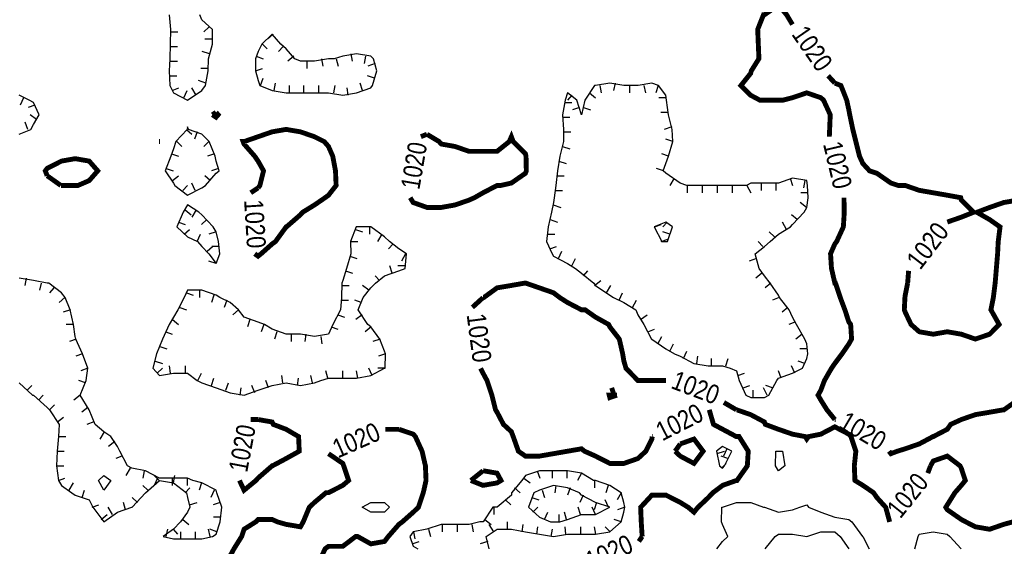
# Model space of a CAD drawing. Extents: x 628896 to 629898, y 4519176 to 4520140.
# Tile 4 of 23: x 629064 to 629266, y 4519324 to 4519432. Entities that reach past the tile are written whole.
import ezdxf
from ezdxf.enums import TextEntityAlignment as Align

# ---------------------------------------------------------------- set-up
doc = ezdxf.new("R2010")
doc.units = 0

msp = doc.modelspace()

# ---------------------------------------------------------------- linework, layer by layer
at = {"layer": 'GSLAYER', "linetype": 'CONTINUOUS', "const_width": 1, "flags": 128}
for points in [[(629230.375, 4519409), (629230.5, 4519412), (629229.125, 4519415), (629228.5625, 4519415.5), (629225.6875, 4519416.5), (629222.75, 4519415.5), (629220.8125, 4519415), (629219.875, 4519415), (629217, 4519415), (629216.0625, 4519415), (629214.1875, 4519416), (629212.1875, 4519418), (629214.1875, 4519420.5), (629214.3125, 4519421), (629215.875, 4519423.5), (629215.75, 4519426.5), (629215.625, 4519429.5), (629216.8125, 4519432.5), (629217, 4519432.5), (629219.875, 4519434.5), (629221.5625, 4519432.5), (629222.75, 4519430.5)], [(629222.75, 4519430.5), (629222.75, 4519430.5)], [(629230.0625, 4519420), (629231.4375, 4519418.5)], [(629231.4375, 4519418.5), (629232.6875, 4519418), (629233.875, 4519415), (629234.3125, 4519413), (629234.5, 4519412), (629235.125, 4519409), (629235.75, 4519406.5), (629236.5, 4519403.5), (629237.1875, 4519402), (629238.5625, 4519400.5), (629240.0625, 4519400), (629242.9375, 4519398), (629244.4375, 4519397.5), (629245.875, 4519397.5), (629248.75, 4519396.5), (629251.625, 4519396), (629254.5, 4519395.5), (629257.25, 4519395), (629257.375, 4519394.5), (629259.875, 4519392), (629257.375, 4519391), (629254.5, 4519390)], [(629103.8125, 4519412), (629104.5625, 4519412.5)], [(629104.5625, 4519412.5), (629105, 4519412), (629104.5625, 4519411.5), (629103.8125, 4519412)], [(629113.1875, 4519397), (629113.5625, 4519397.5), (629114.3125, 4519400.5), (629113.1875, 4519402.5), (629112.5, 4519403.5), (629110.3125, 4519406), (629110.125, 4519406.5), (629110.3125, 4519406.5), (629113.1875, 4519407.5), (629116.0625, 4519408.5), (629118.9375, 4519409), (629121.875, 4519408.5), (629124.75, 4519407.5), (629126.75, 4519406.5), (629127.625, 4519405.5), (629128.5, 4519403.5), (629129.0625, 4519400.5), (629129.1875, 4519397.5), (629127.625, 4519395.5), (629126.9375, 4519395), (629124.75, 4519393.5), (629122.3125, 4519392), (629121.875, 4519391.5), (629119, 4519389), (629118.9375, 4519389), (629116.75, 4519386), (629116.0625, 4519385.5), (629113.8125, 4519383.5), (629113.1875, 4519383), (629112.5, 4519383.5)], [(629147.8125, 4519408), (629150.3125, 4519406.5), (629150.75, 4519406), (629153.5625, 4519405.5), (629156.4375, 4519404.5), (629159.3125, 4519404.5), (629162.1875, 4519404.5), (629164.6875, 4519406.5), (629165.125, 4519407.5), (629165.5, 4519406.5), (629168, 4519404), (629168.125, 4519403.5), (629168.1875, 4519400.5), (629168, 4519400), (629165.125, 4519398), (629162.9375, 4519397.5), (629162.1875, 4519397.5), (629159.3125, 4519396), (629157.5625, 4519395), (629156.4375, 4519394.5), (629153.5625, 4519393.5), (629150.75, 4519393), (629147.8125, 4519393), (629145, 4519394), (629144.375, 4519395)], [(629146.5625, 4519407.5), (629147.8125, 4519408)], [(629230.3125, 4519407.5), (629230.375, 4519409)], [(629092.875, 4519406.5), (629093, 4519406.5)], [(629093, 4519406.5), (629093.0625, 4519406.5), (629093, 4519406.5), (629092.875, 4519406.5)], [(629069.9375, 4519399.5), (629069.5625, 4519400.5), (629069.9375, 4519401), (629072.875, 4519402.5), (629075.6875, 4519403), (629078.5625, 4519402.5), (629080.3125, 4519400.5), (629078.5625, 4519398.5), (629076.25, 4519397.5), (629075.6875, 4519397.5), (629072.875, 4519397.5), (629072.75, 4519397.5)], [(629072.75, 4519397.5), (629069.9375, 4519399.5)], [(629111.6875, 4519396), (629113.1875, 4519397)], [(629144.375, 4519395), (629144.375, 4519395)], [(629231.4375, 4519349.5), (629229.8125, 4519351.5), (629228.5625, 4519353.5), (629228, 4519354.5), (629228.5625, 4519355.5), (629229.3125, 4519357.5), (629230.75, 4519360), (629231.4375, 4519361), (629232.9375, 4519363), (629234.3125, 4519365), (629234.875, 4519366), (629234.6875, 4519369), (629234.3125, 4519369.5), (629233.5, 4519372), (629232.5625, 4519374.5), (629231.5625, 4519377.5), (629231.4375, 4519377.5), (629230.75, 4519380.5), (629230.5625, 4519383.5), (629231.4375, 4519385.5), (629231.8125, 4519386), (629233.1875, 4519389), (629233.375, 4519392), (629233.3125, 4519395)], [(629233.3125, 4519395), (629233.3125, 4519395)], [(629246.375, 4519377.5), (629245.875, 4519375), (629245.8125, 4519374.5), (629245.6875, 4519372), (629245.875, 4519371.5), (629247.0625, 4519369), (629248.75, 4519367.5), (629251.625, 4519367), (629254.5, 4519367.5), (629257.375, 4519367), (629260.25, 4519366), (629263.1875, 4519367), (629265.125, 4519369), (629263.4375, 4519372), (629263.9375, 4519374.5), (629264.3125, 4519377.5), (629264.5625, 4519380.5), (629264.8125, 4519383.5), (629264.9375, 4519386), (629265.3125, 4519389), (629263.1875, 4519390.5), (629260.5625, 4519392), (629263.1875, 4519393), (629266.0625, 4519394), (629268.9375, 4519394.5)], [(629254.5, 4519390), (629254.5, 4519390)], [(629112.5, 4519383.5), (629112.5, 4519383.5)], [(629246.5625, 4519380), (629246.375, 4519377.5)], [(629159.3125, 4519374.5), (629159.4375, 4519374.5), (629162.1875, 4519376.5), (629165.125, 4519377), (629168, 4519377.5), (629170.875, 4519376.5), (629173.75, 4519375.5), (629175.0625, 4519374.5), (629176.625, 4519373.5), (629179.5, 4519372), (629180.25, 4519372), (629182.375, 4519370.5), (629185.0625, 4519369), (629185.3125, 4519368.5), (629187.25, 4519366), (629187.9375, 4519363), (629188.1875, 4519361.5), (629188.625, 4519360), (629191.0625, 4519357.5), (629193.9375, 4519357.5), (629196.8125, 4519357.5)], [(629157.125, 4519372.5), (629159.3125, 4519374.5)], [(629194, 4519346), (629193.9375, 4519345.5), (629192.6875, 4519343), (629191.0625, 4519341.5), (629188.1875, 4519340.5), (629185.3125, 4519340.5), (629182.375, 4519342), (629180.125, 4519343), (629179.5, 4519343.5), (629176.625, 4519343), (629176.625, 4519343), (629173.75, 4519342.5), (629170.875, 4519342), (629168, 4519342), (629166.5625, 4519343), (629165.5, 4519346), (629165.125, 4519347), (629163.5, 4519348.5), (629162.1875, 4519351), (629161.875, 4519351.5), (629161.125, 4519354.5), (629160.125, 4519357.5), (629159.3125, 4519359), (629158.8125, 4519360)], [(629158.8125, 4519360), (629158.8125, 4519360)], [(629196.8125, 4519357.5), (629196.8125, 4519357.5)], [(629186.1875, 4519354.5), (629185.6875, 4519356)], [(629286.3125, 4519350), (629284.5625, 4519351.5), (629283.375, 4519352), (629280.4375, 4519352.5), (629277.625, 4519353), (629274.6875, 4519354.5), (629274.625, 4519354.5), (629271.875, 4519356), (629270.1875, 4519354.5), (629268.9375, 4519353.5), (629266.125, 4519351.5), (629266.0625, 4519351.5), (629263.1875, 4519351), (629260.25, 4519350.5), (629257.375, 4519349.5), (629255.1875, 4519348.5), (629254.5, 4519347.5), (629251.625, 4519346), (629251.5625, 4519346), (629248.75, 4519344.5), (629245.875, 4519343.5), (629244.25, 4519343), (629242.9375, 4519342.5), (629242.5625, 4519343)], [(629185.3125, 4519354.5), (629185.1875, 4519354.5), (629185.3125, 4519354), (629186.75, 4519354.5)], [(629186.75, 4519354.5), (629185.3125, 4519354.5)], [(629208.6875, 4519353), (629211.25, 4519351.5)], [(629191.9375, 4519325.5), (629191.75, 4519328.5), (629191.625, 4519331.5), (629193.9375, 4519334), (629196.8125, 4519334), (629199.75, 4519332.5), (629201.375, 4519331.5), (629202.5625, 4519330.5), (629203.375, 4519331.5), (629205.5, 4519333.5), (629206.4375, 4519334.5), (629208.4375, 4519336), (629211.25, 4519337), (629211.375, 4519337), (629213.5, 4519340), (629213.6875, 4519343), (629211.8125, 4519346), (629211.25, 4519346), (629208.4375, 4519347.5), (629206.5625, 4519348.5), (629205.6875, 4519351.5)], [(629205.6875, 4519351.5), (629205.6875, 4519351.5)], [(629211.25, 4519351.5), (629211.3125, 4519351.5), (629214.1875, 4519350.5), (629217, 4519349), (629217.1875, 4519348.5), (629219.875, 4519347.5), (629222.75, 4519346.5), (629225.375, 4519346), (629225.6875, 4519345.5), (629226.0625, 4519346), (629228.5625, 4519346.5), (629231.4375, 4519348), (629234.3125, 4519346.5), (629234.75, 4519346), (629235.75, 4519343), (629235.4375, 4519340), (629235.5625, 4519337), (629237.1875, 4519336), (629239.375, 4519334.5), (629240.0625, 4519333.5), (629241.875, 4519331.5), (629242.6875, 4519328.5)], [(629113.1875, 4519349.5), (629116.0625, 4519349), (629116.3125, 4519348.5), (629118.9375, 4519347.5), (629121.5, 4519346), (629121.625, 4519343), (629118.9375, 4519341.5), (629116.125, 4519340), (629116.0625, 4519340), (629113.1875, 4519337.5), (629112.75, 4519337), (629110.3125, 4519335), (629109.375, 4519337)], [(629111.6875, 4519349.5), (629113.1875, 4519349.5)], [(629231.625, 4519349.5), (629231.4375, 4519349.5)], [(629142.0625, 4519347.5), (629145, 4519346.5), (629145.4375, 4519346), (629146.8125, 4519343), (629147.5, 4519340), (629147.625, 4519337), (629147.0625, 4519334.5), (629146.0625, 4519331.5), (629145, 4519330.5), (629142.75, 4519328.5), (629142.0625, 4519328), (629139.875, 4519325.5), (629139.125, 4519324.5), (629136.3125, 4519324), (629133.625, 4519325.5), (629133.375, 4519325.5), (629133.1875, 4519325.5), (629130.5625, 4519323.5), (629127.625, 4519323.5), (629126.9375, 4519323), (629125.5625, 4519320)], [(629139.3125, 4519347.5), (629142.0625, 4519347.5)], [(629194.1875, 4519346), (629194, 4519346)], [(629199.75, 4519344.5), (629202.5625, 4519345.5), (629204.4375, 4519343), (629202.5625, 4519340.5), (629199.75, 4519342), (629198.6875, 4519343)], [(629198.6875, 4519343), (629199.75, 4519344.5)], [(629242.5625, 4519343), (629242.5625, 4519343)], [(629107.4375, 4519321.5), (629108.25, 4519323), (629109.8125, 4519325.5), (629110.3125, 4519327), (629112.6875, 4519328.5), (629113.1875, 4519329), (629116.0625, 4519329), (629117.1875, 4519328.5), (629118.9375, 4519328), (629121.875, 4519327.5), (629122.4375, 4519328.5), (629123.6875, 4519331.5), (629124.75, 4519332.5), (629127.125, 4519334.5), (629127.625, 4519334.5), (629130.5625, 4519336), (629131.75, 4519337), (629130.75, 4519340), (629130.5625, 4519340.5), (629127.625, 4519342.5)], [(629127.625, 4519342.5), (629127.625, 4519342.5)], [(629251.0625, 4519340), (629251.625, 4519341), (629254.5, 4519342), (629257.125, 4519340), (629257.375, 4519339.5), (629258.1875, 4519337), (629257.375, 4519336), (629256.0625, 4519334.5), (629254.5, 4519332), (629254.1875, 4519331.5), (629254.5, 4519331), (629257.375, 4519329), (629258.3125, 4519328.5), (629260.25, 4519327.5), (629263.1875, 4519327), (629266.0625, 4519328), (629267.875, 4519328.5), (629268.9375, 4519329), (629271.875, 4519330), (629274.6875, 4519330.5), (629277.625, 4519330), (629280.4375, 4519328.5), (629280.75, 4519328.5), (629283.375, 4519327)], [(629156.8125, 4519337), (629159.3125, 4519339)], [(629159.3125, 4519339), (629162.1875, 4519338.5), (629163, 4519337), (629162.1875, 4519336.5), (629159.3125, 4519336), (629156.8125, 4519337)], [(629250.5, 4519338.5), (629251.0625, 4519340)], [(629109.375, 4519337), (629109.375, 4519337)], [(629242.6875, 4519328.5), (629242.6875, 4519328.5)], [(629191.25, 4519324.5), (629191.9375, 4519325.5)]]:
    msp.add_lwpolyline(points, dxfattribs=at)
at = {"layer": 'GSLAYER', "linetype": 'CONTINUOUS', "flags": 128}
for points in [[(629094.9375, 4519432.5), (629095.25, 4519429.5), (629095.1875, 4519426.5), (629095.125, 4519423.5), (629094.9375, 4519421), (629095.125, 4519418), (629095.875, 4519416.5), (629098.75, 4519415), (629101.6875, 4519417), (629102.4375, 4519418), (629102.9375, 4519421), (629103, 4519423.5), (629103.8125, 4519426.5), (629103.8125, 4519429.5), (629101.6875, 4519431.5), (629101.25, 4519432.5)], [(629095.25, 4519429), (629096.75, 4519429)], [(629103.125, 4519430), (629102.0625, 4519429)], [(629136.625, 4519418), (629137.5625, 4519421), (629136.875, 4519423.5), (629136.3125, 4519424), (629133.375, 4519424.5), (629130.5625, 4519424), (629128.8125, 4519423.5), (629127.625, 4519423.5), (629124.75, 4519423), (629121.875, 4519423), (629120.75, 4519423.5), (629118.9375, 4519425.5), (629117.875, 4519426.5), (629116.0625, 4519428.5), (629113.9375, 4519426.5), (629113.1875, 4519425), (629112.6875, 4519423.5), (629112.6875, 4519421), (629113.1875, 4519419), (629113.5625, 4519418), (629116.0625, 4519417), (629118.9375, 4519416.5), (629121.875, 4519416.5), (629124.75, 4519416.5), (629127.625, 4519416.5), (629130.5625, 4519416), (629133.375, 4519416.5), (629136.3125, 4519417.5), (629136.625, 4519418)], [(629116.3125, 4519428.5), (629115.125, 4519427.5)], [(629103.8125, 4519427.5), (629102.25, 4519427.5)], [(629114.0625, 4519426.5), (629115.0625, 4519425.5)], [(629095.1875, 4519426), (629096.6875, 4519426)], [(629103.25, 4519424.5), (629101.75, 4519425)], [(629118.3125, 4519426), (629117.375, 4519425)], [(629132.1875, 4519424.5), (629132.5, 4519423)], [(629095.125, 4519423), (629096.6875, 4519423)], [(629112.8125, 4519424), (629114.25, 4519423.5)], [(629120.5, 4519424), (629119.3125, 4519423)], [(629123.1875, 4519423), (629123.1875, 4519421.5)], [(629126.1875, 4519423.5), (629126.4375, 4519422)], [(629129.1875, 4519423.5), (629129.625, 4519422)], [(629135.1875, 4519424), (629134.9375, 4519422.5)], [(629137.1875, 4519422.5), (629135.6875, 4519422)], [(629102.9375, 4519421.5), (629101.4375, 4519421.5)], [(629112.6875, 4519421), (629114.125, 4519421.5)], [(629095, 4519420), (629096.5, 4519420)], [(629102.5, 4519418.5), (629101, 4519419)], [(629113.6875, 4519418), (629114.25, 4519419.5)], [(629116.5, 4519417), (629116.75, 4519418.5)], [(629134.625, 4519417), (629134.125, 4519418.5)], [(629137.0625, 4519419.5), (629135.625, 4519420)], [(629217.875, 4519354.5), (629219.5625, 4519357.5), (629219.875, 4519358), (629222.75, 4519359), (629224.8125, 4519360), (629225.6875, 4519362), (629225.875, 4519363), (629225.6875, 4519365), (629225.3125, 4519366), (629223.5625, 4519369), (629222.75, 4519370.5), (629222.0625, 4519372), (629220.125, 4519374.5), (629219.875, 4519375), (629218.1875, 4519377.5), (629217, 4519379), (629215.9375, 4519380.5), (629215.125, 4519383.5), (629217, 4519385), (629218.1875, 4519386), (629219.875, 4519387.5), (629222.375, 4519389), (629222.75, 4519389.5), (629225.125, 4519392), (629225.6875, 4519393), (629226, 4519395), (629225.8125, 4519397.5), (629225.6875, 4519398.5), (629222.75, 4519399), (629219.875, 4519398), (629217, 4519398), (629214.1875, 4519398), (629213.3125, 4519397.5), (629211.25, 4519397.5), (629208.4375, 4519397.5), (629205.5, 4519397.5), (629202.5625, 4519397.5), (629201.0625, 4519397.5), (629199.75, 4519398), (629196.8125, 4519400), (629196.25, 4519400.5), (629196.8125, 4519402), (629197.3125, 4519403.5), (629198.25, 4519406.5), (629198.0625, 4519409), (629197.3125, 4519412), (629196.9375, 4519415), (629196.8125, 4519416), (629195.3125, 4519418), (629193.9375, 4519418.5), (629191.125, 4519418), (629191.0625, 4519418), (629190.9375, 4519418), (629188.1875, 4519418), (629185.3125, 4519418.5), (629182.375, 4519418), (629182.1875, 4519418), (629180.1875, 4519415), (629179.5, 4519412), (629178.5625, 4519415), (629176.625, 4519416.5), (629176.125, 4519415), (629175.625, 4519412), (629175.8125, 4519409), (629175.8125, 4519406.5), (629175.0625, 4519403.5), (629174.5625, 4519400.5), (629174.25, 4519397.5), (629173.875, 4519395), (629173.75, 4519394), (629173.375, 4519392), (629172.6875, 4519389), (629172.3125, 4519386), (629173.5, 4519383.5), (629173.75, 4519383), (629176.625, 4519381.5), (629178.25, 4519380.5), (629179.5, 4519379.5), (629182, 4519377.5), (629182.375, 4519377), (629185.3125, 4519375), (629186.0625, 4519374.5), (629188.1875, 4519373.5), (629190.625, 4519372), (629191.0625, 4519371), (629192.25, 4519369), (629193.875, 4519366), (629193.9375, 4519366), (629196.8125, 4519364), (629198.5625, 4519363), (629199.75, 4519362.5), (629202.5625, 4519361), (629205.5, 4519360.5), (629208.4375, 4519360.5), (629210, 4519360), (629211.25, 4519359.5), (629211.8125, 4519357.5), (629213.1875, 4519354.5), (629214.1875, 4519354), (629217, 4519354), (629217.875, 4519354.5)], [(629186.375, 4519418.5), (629186.0625, 4519417)], [(629064.1875, 4519408), (629066.625, 4519409), (629067.125, 4519410), (629068.3125, 4519412), (629067.125, 4519414.5), (629066.25, 4519415), (629064.1875, 4519416)], [(629095.5625, 4519417), (629096.9375, 4519417.5)], [(629097.9375, 4519415.5), (629098.625, 4519417)], [(629100.5, 4519416), (629099.625, 4519417.5)], [(629119.625, 4519416.5), (629119.625, 4519418)], [(629122.5625, 4519416.5), (629122.5625, 4519418)], [(629125.625, 4519416.5), (629125.625, 4519418)], [(629128.6875, 4519416.5), (629129, 4519418)], [(629131.6875, 4519416), (629131.4375, 4519417.5)], [(629177.5, 4519416), (629176.625, 4519415)], [(629181.125, 4519416.5), (629182.375, 4519415.5)], [(629183.25, 4519418), (629183.5, 4519416.5)], [(629189.3125, 4519418), (629189.3125, 4519416.5)], [(629192.3125, 4519418), (629192.625, 4519416.5)], [(629195.25, 4519418), (629194.75, 4519416.5)], [(629065.125, 4519415.5), (629064.4375, 4519414)], [(629067.4375, 4519414), (629066.0625, 4519413.5)], [(629176, 4519414.5), (629177.5, 4519414.5)], [(629196.875, 4519415.5), (629195.375, 4519415.5)], [(629067.75, 4519411), (629066.4375, 4519412)], [(629179.0625, 4519413.5), (629177.6875, 4519413)], [(629179.9375, 4519413.5), (629181.375, 4519413)], [(629197.1875, 4519412.5), (629195.75, 4519412.5)], [(629066, 4519409), (629065.4375, 4519410.5)], [(629175.625, 4519411.5), (629177.125, 4519411.5)], [(629102.375, 4519397.5), (629104.5625, 4519400), (629105.1875, 4519400.5), (629104.5625, 4519402.5), (629104.375, 4519403.5), (629103.1875, 4519406.5), (629101.6875, 4519408), (629098.9375, 4519409), (629098.75, 4519409.5), (629098.625, 4519409), (629096.3125, 4519406.5), (629095.875, 4519405), (629095.3125, 4519403.5), (629094.125, 4519400.5), (629095.875, 4519398), (629096.125, 4519397.5), (629098.75, 4519395.5), (629101.6875, 4519397), (629102.375, 4519397.5)], [(629098.5, 4519409), (629099.625, 4519408)], [(629100.6875, 4519408.5), (629100.125, 4519407)], [(629175.8125, 4519408.5), (629177.3125, 4519408.5)], [(629198, 4519409.5), (629196.4375, 4519409)], [(629096.5, 4519406.5), (629097.5625, 4519405.5)], [(629103.125, 4519406.5), (629102.0625, 4519405.5)], [(629198.25, 4519406.5), (629196.8125, 4519407)], [(629095.4375, 4519404), (629096.875, 4519403.5)], [(629104.25, 4519404), (629102.8125, 4519403.5)], [(629175.625, 4519405.5), (629177.125, 4519405)], [(629197.3125, 4519403.5), (629195.9375, 4519404)], [(629174.875, 4519402.5), (629176.375, 4519402)], [(629094.3125, 4519401), (629095.8125, 4519400.5)], [(629105.0625, 4519401), (629103.625, 4519400.5)], [(629196.3125, 4519400.5), (629194.875, 4519401)], [(629095.625, 4519398.5), (629096.875, 4519399.5)], [(629100.3125, 4519396.5), (629099.625, 4519398)], [(629103.375, 4519398.5), (629102.25, 4519399.5)], [(629174.4375, 4519399.5), (629175.9375, 4519399.5)], [(629198.5, 4519399), (629197.625, 4519397.5)], [(629216.3125, 4519398), (629216.3125, 4519396.5)], [(629219.375, 4519398), (629219.375, 4519396.5)], [(629222.25, 4519399), (629222.75, 4519397.5)], [(629225.3125, 4519398.5), (629225, 4519397)], [(629097.75, 4519396.5), (629098.6875, 4519397.5)], [(629174.1875, 4519396.5), (629175.625, 4519396.5)], [(629201.1875, 4519397.5), (629201.1875, 4519396)], [(629204.25, 4519397.5), (629204.25, 4519396)], [(629207.3125, 4519397.5), (629207.3125, 4519396)], [(629210.375, 4519397.5), (629210.375, 4519396)], [(629213.375, 4519397.5), (629214.1875, 4519396)], [(629226, 4519396), (629224.4375, 4519396)], [(629225.625, 4519393), (629224.3125, 4519394)], [(629105.375, 4519383.5), (629105.0625, 4519386), (629104.5625, 4519388), (629104, 4519389), (629101.6875, 4519391.5), (629101.0625, 4519392), (629098.75, 4519393.5), (629097.8125, 4519392), (629096.5, 4519389), (629098.75, 4519387), (629100.75, 4519386), (629101.6875, 4519385), (629103.125, 4519383.5), (629104.5625, 4519381.5), (629105.375, 4519383.5)], [(629098.25, 4519392.5), (629099.5, 4519391.5)], [(629100.5, 4519392.5), (629099.625, 4519391)], [(629173.6875, 4519393.5), (629175.25, 4519393)], [(629096.875, 4519390), (629098.25, 4519389.5)], [(629102.6875, 4519390.5), (629101.5625, 4519389.5)], [(629173.0625, 4519390.5), (629174.5625, 4519390)], [(629197.125, 4519386), (629198.1875, 4519389), (629196.8125, 4519390), (629194.375, 4519389), (629195.9375, 4519386), (629196.8125, 4519386), (629197.125, 4519386)], [(629197.0625, 4519390), (629196.1875, 4519389)], [(629221.5, 4519388.5), (629220.6875, 4519390)], [(629223.75, 4519390.5), (629222.5625, 4519391.5)], [(629126.0625, 4519357.5), (629127.625, 4519358), (629130.5625, 4519358), (629133.375, 4519358), (629136.3125, 4519358.5), (629139.125, 4519360), (629139.25, 4519360), (629139.3125, 4519363), (629139.125, 4519363.5), (629138.125, 4519366), (629136.3125, 4519368.5), (629135.6875, 4519369), (629133.6875, 4519372), (629134.75, 4519374.5), (629136.3125, 4519376.5), (629137.25, 4519377.5), (629139.125, 4519379), (629142.0625, 4519380), (629143.3125, 4519380.5), (629143.625, 4519383.5), (629142.0625, 4519384.5), (629140.125, 4519386), (629139.125, 4519387), (629136.3125, 4519389), (629133.875, 4519389), (629133.375, 4519389), (629133.3125, 4519389), (629132.125, 4519386), (629132.1875, 4519383.5), (629131.3125, 4519380.5), (629130.5625, 4519378), (629130.375, 4519377.5), (629130.3125, 4519374.5), (629130.0625, 4519372), (629128.5, 4519369), (629127.625, 4519367), (629124.75, 4519366.5), (629121.875, 4519367), (629118.9375, 4519367), (629116.0625, 4519368), (629114.5, 4519369), (629113.1875, 4519369.5), (629110.3125, 4519370.5), (629109.1875, 4519372), (629107.4375, 4519373.5), (629105.375, 4519374.5), (629104.5625, 4519375), (629101.6875, 4519376), (629098.75, 4519376), (629098.0625, 4519374.5), (629096.75, 4519372), (629095.875, 4519370.5), (629094.9375, 4519369), (629093.5625, 4519366), (629093, 4519364.5), (629092.375, 4519363), (629091.625, 4519360), (629093, 4519358.5), (629095.875, 4519359), (629098.75, 4519359), (629100.6875, 4519357.5), (629101.6875, 4519357), (629104.5625, 4519356), (629107.4375, 4519355), (629110.3125, 4519354.5), (629113.1875, 4519355.5), (629116.0625, 4519356.5), (629118.9375, 4519357), (629121.875, 4519356.5), (629124.75, 4519357), (629126.0625, 4519357.5)], [(629098.0625, 4519387.5), (629099.125, 4519388.5)], [(629104.5625, 4519388), (629103.125, 4519387.5)], [(629133.1875, 4519388.5), (629134.625, 4519388)], [(629136, 4519389), (629136, 4519387.5)], [(629194.4375, 4519389), (629195.8125, 4519389.5)], [(629197.625, 4519387.5), (629196.1875, 4519388)], [(629219.0625, 4519387), (629218, 4519388)], [(629100.6875, 4519386), (629101.375, 4519387.5)], [(629132.125, 4519386), (629133.625, 4519386)], [(629138.5625, 4519387.5), (629137.6875, 4519386)], [(629172.5, 4519387.5), (629174, 4519387.5)], [(629195.8125, 4519386), (629197.1875, 4519386.5)], [(629216.6875, 4519385), (629215.75, 4519386)], [(629102.75, 4519384), (629103.875, 4519385)], [(629105.1875, 4519385), (629103.6875, 4519385)], [(629140.875, 4519385.5), (629139.9375, 4519384.5)], [(629173, 4519384.5), (629174.375, 4519385)], [(629174.75, 4519382.5), (629175.4375, 4519384)], [(629104.5625, 4519381.5), (629103.125, 4519382)], [(629132, 4519383), (629133.4375, 4519382.5)], [(629143.4375, 4519383.5), (629142.5625, 4519382)], [(629177.5, 4519381), (629178.25, 4519382.5)], [(629215.375, 4519382.5), (629213.875, 4519382)], [(629131.125, 4519380), (629132.5625, 4519379.5)], [(629140.6875, 4519379.5), (629140.1875, 4519381)], [(629143.3125, 4519381), (629141.875, 4519381)], [(629179.9375, 4519379), (629180.8125, 4519380)], [(629103.8125, 4519325.5), (629104.5625, 4519326), (629105.4375, 4519328.5), (629105.75, 4519331.5), (629104.75, 4519334.5), (629104.5625, 4519335), (629101.6875, 4519336.5), (629099.8125, 4519337), (629098.75, 4519337.5), (629095.875, 4519337.5), (629093, 4519337.5), (629090.125, 4519339), (629087.3125, 4519339.5), (629086.4375, 4519340), (629084.875, 4519343), (629084.375, 4519344), (629083, 4519346), (629081.5625, 4519347), (629079.8125, 4519348.5), (629078.5625, 4519351.5), (629076.6875, 4519354.5), (629077.9375, 4519357.5), (629078.3125, 4519360), (629077.1875, 4519363), (629075.8125, 4519366), (629075.6875, 4519366.5), (629075.3125, 4519369), (629074.6875, 4519372), (629073.625, 4519374.5), (629072.875, 4519375.5), (629070.3125, 4519377.5), (629069.9375, 4519377.5), (629067.125, 4519378), (629064.1875, 4519378.5)], [(629065.625, 4519378.5), (629065.375, 4519377)], [(629138.0625, 4519378), (629137.1875, 4519379)], [(629182.1875, 4519377), (629183.4375, 4519378)], [(629216.5, 4519379.5), (629215.25, 4519378.5)], [(629068.6875, 4519377.5), (629068.375, 4519376)], [(629071.3125, 4519376.5), (629070.4375, 4519375.5)], [(629101.1875, 4519376), (629101.1875, 4519374.5)], [(629130.375, 4519377), (629131.875, 4519377)], [(629135.875, 4519376), (629134.625, 4519377)], [(629184.625, 4519375.5), (629185.5, 4519377)], [(629218.3125, 4519377.5), (629217.125, 4519376.5)], [(629073.5625, 4519374.5), (629072.375, 4519373.5)], [(629098.5, 4519375.5), (629099.875, 4519375)], [(629104.125, 4519375), (629103.625, 4519373.5)], [(629106.8125, 4519374), (629106.25, 4519372.5)], [(629130.25, 4519374), (629131.75, 4519374)], [(629134.3125, 4519373.5), (629133, 4519374)], [(629187.25, 4519374), (629187.9375, 4519375.5)], [(629189.9375, 4519372.5), (629190.75, 4519374)], [(629220, 4519374.5), (629218.6875, 4519374)], [(629074.75, 4519372), (629073.25, 4519371.5)], [(629097.125, 4519372.5), (629098.5, 4519372)], [(629109.1875, 4519372), (629108, 4519371)], [(629221.8125, 4519372.5), (629220.625, 4519371.5)], [(629095.625, 4519370), (629096.875, 4519369)], [(629111.5, 4519370), (629111, 4519368.5)], [(629129.5625, 4519371), (629130.9375, 4519370.5)], [(629134.5625, 4519371), (629133.25, 4519370)], [(629191.625, 4519370), (629192.9375, 4519371)], [(629075.3125, 4519369), (629073.8125, 4519369)], [(629114.375, 4519369), (629113.8125, 4519367.5)], [(629128.1875, 4519368.5), (629129.5625, 4519368)], [(629136.375, 4519368.5), (629135.125, 4519367.5)], [(629193.125, 4519367.5), (629194.4375, 4519368)], [(629223.25, 4519369.5), (629222, 4519369)], [(629075.875, 4519366), (629074.5, 4519365.5)], [(629094.25, 4519367.5), (629095.5625, 4519367)], [(629117.0625, 4519367.5), (629116.5625, 4519366)], [(629120, 4519367), (629120, 4519365.5)], [(629123, 4519367), (629122.75, 4519365.5)], [(629126.0625, 4519366.5), (629126.25, 4519365)], [(629138.1875, 4519366), (629136.75, 4519365.5)], [(629195.125, 4519365), (629196, 4519366.5)], [(629224.75, 4519367), (629223.4375, 4519366)], [(629093.0625, 4519364.5), (629094.5, 4519364)], [(629197.625, 4519363.5), (629198.375, 4519365)], [(629225.8125, 4519364), (629224.25, 4519364)], [(629077.1875, 4519363), (629075.8125, 4519362.5)], [(629092.0625, 4519361.5), (629093.5625, 4519361)], [(629139.3125, 4519363), (629137.875, 4519362.5)], [(629200.4375, 4519362), (629201.0625, 4519363.5)], [(629203.125, 4519361), (629203.375, 4519362.5)], [(629206.1875, 4519360.5), (629206.1875, 4519362)], [(629209.125, 4519360.5), (629209.5625, 4519362)], [(629225.3125, 4519361), (629223.9375, 4519361.5)], [(629078.25, 4519360), (629076.875, 4519359.5)], [(629092.5, 4519359), (629093.625, 4519360)], [(629095.25, 4519359), (629095, 4519360.5)], [(629098.3125, 4519359), (629098.3125, 4519360.5)], [(629127.5, 4519358), (629127.0625, 4519359.5)], [(629130.5625, 4519358), (629130.5625, 4519359.5)], [(629133.625, 4519358), (629133.375, 4519359.5)], [(629136.5625, 4519358.5), (629135.875, 4519360)], [(629139.25, 4519360), (629137.75, 4519360)], [(629220.4375, 4519358), (629219.875, 4519359.5)], [(629223.25, 4519359), (629222.5625, 4519360.5)], [(629077.8125, 4519357), (629076.4375, 4519357.5)], [(629100.8125, 4519357.5), (629101.5625, 4519359)], [(629103.625, 4519356.5), (629104.125, 4519358)], [(629115.3125, 4519356), (629114.8125, 4519357.5)], [(629118.25, 4519357), (629118.0625, 4519358.5)], [(629121.25, 4519356.5), (629121.5, 4519358)], [(629124.3125, 4519357), (629124, 4519358.5)], [(629211.5625, 4519358.5), (629212.9375, 4519359)], [(629064.1875, 4519357), (629066.9375, 4519354.5), (629067.125, 4519354.5), (629069.9375, 4519352), (629070.4375, 4519351.5), (629072.375, 4519348.5), (629072.25, 4519346), (629072, 4519343), (629071.875, 4519340), (629072.25, 4519337), (629072.875, 4519336), (629075, 4519334.5), (629075.6875, 4519334), (629078.5625, 4519333), (629079.3125, 4519331.5), (629081.5625, 4519328.5), (629084.375, 4519330.5), (629087.3125, 4519331.5), (629087.375, 4519331.5), (629090.125, 4519334.5), (629093, 4519337), (629095.875, 4519336.5), (629098.5, 4519334.5), (629098.75, 4519333.5), (629099.1875, 4519331.5), (629098.75, 4519330.5), (629097.25, 4519328.5), (629095.875, 4519327), (629093.75, 4519325.5), (629095.875, 4519325), (629098.75, 4519325), (629101.6875, 4519325), (629103.8125, 4519325.5)], [(629065.8125, 4519355.5), (629066.8125, 4519356.5)], [(629106.5625, 4519355.5), (629107.125, 4519357)], [(629109.5, 4519354.5), (629109.75, 4519356)], [(629112.5, 4519355), (629111.9375, 4519356.5)], [(629212.625, 4519356), (629214, 4519356.5)], [(629214.6875, 4519354), (629214.6875, 4519355.5)], [(629217.5625, 4519354.5), (629216.8125, 4519356)], [(629218.6875, 4519356), (629217.3125, 4519356.5)], [(629068.1875, 4519353.5), (629069.125, 4519354.5)], [(629076.6875, 4519354.5), (629075.4375, 4519353.5)], [(629070.4375, 4519351.5), (629071.4375, 4519352.5)], [(629078.3125, 4519352), (629077.0625, 4519351)], [(629072.0625, 4519349), (629073.3125, 4519350)], [(629079.5, 4519349), (629078.0625, 4519348.5)], [(629072.25, 4519346), (629073.75, 4519346)], [(629081.625, 4519347), (629080.75, 4519345.5)], [(629083.8125, 4519345), (629082.5, 4519344)], [(629208.8125, 4519340), (629210.3125, 4519343), (629208.4375, 4519344), (629207.1875, 4519343), (629207.8125, 4519340), (629208.4375, 4519339.5), (629208.8125, 4519340)], [(629209.3125, 4519343.5), (629208.625, 4519342)], [(629072, 4519343), (629073.4375, 4519343)], [(629085.25, 4519342), (629084, 4519341.5)], [(629207.3125, 4519342.5), (629208.8125, 4519343)], [(629209.5, 4519341.5), (629208.125, 4519342)], [(629219.25, 4519340), (629219.3125, 4519343), (629219.875, 4519343), (629220.6875, 4519343), (629221.1875, 4519340), (629219.875, 4519339), (629219.25, 4519340)], [(629071.875, 4519340), (629073.375, 4519340)], [(629086.9375, 4519339.5), (629086.0625, 4519338)], [(629208.1875, 4519339.5), (629209.1875, 4519340.5)], [(629072.25, 4519337), (629073.5625, 4519337.5)], [(629080.4375, 4519337), (629081.5625, 4519338), (629083, 4519337), (629081.5625, 4519335), (629080.4375, 4519337)], [(629089.8125, 4519339), (629089.5625, 4519337.5)], [(629092.875, 4519337), (629091.875, 4519338)], [(629092.5625, 4519337.5), (629091.875, 4519336)], [(629095.5625, 4519337.5), (629095.5625, 4519336)], [(629095.875, 4519336.5), (629096.125, 4519338)], [(629098.625, 4519337.5), (629098.625, 4519336)], [(629160.5625, 4519323), (629159.9375, 4519325.5), (629162.1875, 4519327), (629165.125, 4519327), (629168, 4519326.5), (629170.875, 4519326), (629173.75, 4519325.5), (629176.625, 4519326), (629179.5, 4519326), (629182.375, 4519326), (629185.3125, 4519326.5), (629187.625, 4519328.5), (629188.1875, 4519330.5), (629188.375, 4519331.5), (629188.1875, 4519332.5), (629187.625, 4519334.5), (629185.3125, 4519336), (629182.375, 4519337), (629181.9375, 4519337), (629179.5, 4519338.5), (629176.625, 4519339), (629173.75, 4519339), (629170.875, 4519339), (629168, 4519338), (629167.25, 4519337), (629165.125, 4519334.5), (629165.125, 4519334), (629162.1875, 4519331.5), (629161.3125, 4519331.5), (629159.3125, 4519328.5), (629158.625, 4519328.5), (629156.4375, 4519328), (629153.5625, 4519328), (629150.75, 4519328), (629147.8125, 4519327), (629145, 4519326.5), (629144.3125, 4519325.5), (629145, 4519323.5), (629145.9375, 4519323)], [(629167.6875, 4519337.5), (629169, 4519336.5)], [(629170.4375, 4519339), (629170.9375, 4519337.5)], [(629173.5, 4519339), (629173.5, 4519337.5)], [(629176.5, 4519339), (629176.5, 4519337.5)], [(629179.5, 4519338.5), (629178.6875, 4519337)], [(629074.4375, 4519335), (629075.3125, 4519336.5)], [(629090.5625, 4519335), (629089.5625, 4519336)], [(629098.25, 4519334.5), (629099.1875, 4519335.5)], [(629101.5625, 4519336.5), (629101.125, 4519335)], [(629165.75, 4519335.5), (629166.9375, 4519334.5)], [(629175.0625, 4519328.5), (629176.625, 4519329), (629179.5, 4519330), (629182.375, 4519330), (629185.3125, 4519331.5), (629182.375, 4519332.5), (629179.5, 4519334), (629179.0625, 4519334.5), (629176.625, 4519335.5), (629173.75, 4519336), (629170.875, 4519335), (629169.75, 4519334.5), (629168.625, 4519331.5), (629170.875, 4519329.5), (629173.125, 4519328.5), (629173.75, 4519328.5), (629175.0625, 4519328.5)], [(629174.25, 4519336), (629174, 4519334.5)], [(629177.1875, 4519335.5), (629176.625, 4519334)], [(629182.1875, 4519337), (629182.1875, 4519335.5)], [(629185, 4519336), (629184.5, 4519334.5)], [(629077.125, 4519333.5), (629077.625, 4519335)], [(629088.5, 4519332.5), (629087.375, 4519333.5)], [(629104.1875, 4519335), (629103.5, 4519333.5)], [(629169.3125, 4519333.5), (629170.75, 4519333)], [(629171.4375, 4519335), (629171.9375, 4519333.5)], [(629179.8125, 4519334), (629179.125, 4519332.5)], [(629187.625, 4519334.5), (629186.8125, 4519333)], [(629079.1875, 4519331.5), (629080.5625, 4519332)], [(629083.3125, 4519330), (629082.4375, 4519331.5)], [(629086, 4519331), (629085.5625, 4519332.5)], [(629099.125, 4519332), (629100.6875, 4519332.5)], [(629105.4375, 4519332.5), (629104, 4519332)], [(629134.5625, 4519331.5), (629136.3125, 4519332.5), (629139.125, 4519332.5), (629140.125, 4519331.5), (629139.125, 4519330.5), (629136.3125, 4519330.5), (629134.5625, 4519331.5)], [(629161.5, 4519331.5), (629161.5, 4519330)], [(629163.9375, 4519333), (629165, 4519332)], [(629169.5, 4519330.5), (629170.5625, 4519331.5)], [(629179.3125, 4519330), (629178.8125, 4519331.5)], [(629182.375, 4519330), (629181.6875, 4519331.5)], [(629182.5625, 4519332.5), (629182.0625, 4519331)], [(629185.0625, 4519331.5), (629184.375, 4519333)], [(629188.375, 4519331.5), (629186.875, 4519331)], [(629207.25, 4519323), (629208.4375, 4519324.5), (629209.5, 4519325.5), (629208.4375, 4519328), (629208.1875, 4519328.5), (629208.25, 4519331.5), (629208.4375, 4519331.5), (629211.25, 4519332.5), (629214.1875, 4519332.5), (629216.8125, 4519331.5), (629217, 4519331.5), (629219.875, 4519330.5), (629222.75, 4519331), (629224.25, 4519331.5), (629225.6875, 4519332), (629226.0625, 4519331.5), (629228.5625, 4519330.5), (629231.4375, 4519329.5), (629234.3125, 4519329), (629234.9375, 4519328.5), (629237.125, 4519325.5), (629237.1875, 4519325.5), (629238.5, 4519323)], [(629081, 4519329), (629082.25, 4519330)], [(629105.5625, 4519329.5), (629104.0625, 4519329.5)], [(629171.9375, 4519329), (629172.625, 4519330.5)], [(629174.9375, 4519328.5), (629174.9375, 4519330)], [(629176.4375, 4519329), (629176, 4519330.5)], [(629097.75, 4519329), (629099, 4519328)], [(629150.9375, 4519328), (629150.9375, 4519326.5)], [(629154, 4519328), (629154, 4519326.5)], [(629157, 4519328), (629157.3125, 4519326.5)], [(629159.6875, 4519329), (629161, 4519328)], [(629161.5, 4519326.5), (629160.5625, 4519328)], [(629164.3125, 4519327), (629164.3125, 4519328.5)], [(629167.3125, 4519326.5), (629167.5625, 4519328)], [(629170.375, 4519326), (629170.5625, 4519327.5)], [(629176.3125, 4519326), (629176.125, 4519327.5)], [(629179.375, 4519326), (629179.375, 4519327.5)], [(629182.4375, 4519326), (629182.1875, 4519327.5)], [(629185.375, 4519326.5), (629184.375, 4519327.5)], [(629187.625, 4519328.5), (629186.1875, 4519329)], [(629094.3125, 4519325.5), (629094.6875, 4519327)], [(629095.8125, 4519327), (629096.6875, 4519326)], [(629097.375, 4519325), (629097.375, 4519326.5)], [(629100.375, 4519325), (629100.375, 4519326.5)], [(629103.375, 4519325.5), (629103, 4519327)], [(629104.75, 4519326.5), (629103.3125, 4519327)], [(629145.0625, 4519326.5), (629145.3125, 4519325)], [(629148.125, 4519327), (629148.5625, 4519325.5)], [(629173.3125, 4519325.5), (629173.5625, 4519327)], [(629217.125, 4519323), (629219.1875, 4519325.5), (629219.875, 4519326), (629222.75, 4519326), (629225.6875, 4519325.5), (629228.5625, 4519326.5), (629231.4375, 4519326.5), (629232.5625, 4519325.5), (629234.3125, 4519323)], [(629247.875, 4519323), (629248.5, 4519325.5), (629248.75, 4519326), (629251.625, 4519326.5), (629254.5, 4519326), (629255, 4519325.5), (629257.375, 4519323)], [(629144.8125, 4519324), (629146.25, 4519324.5)], [(629160.3125, 4519324.5), (629158.75, 4519324)]]:
    msp.add_lwpolyline(points, dxfattribs=at)

# ---------------------------------------------------------------- texts
at = {"layer": 'GSLAYER', "color": 7}
for rotation, width, p, p2 in [(304.9, 0.750434, (629222.4375, 4519428.5), (629228, 4519420.5)), (80.4, 0.742285, (629146.25, 4519396.5), (629147.875, 4519406)), (283.2, 0.751899, (629229, 4519406), (629231.25, 4519396.5)), (273.4, 0.77167, (629110.3125, 4519394.5), (629110.9375, 4519384.5)), (51.6, 0.775981, (629248.9375, 4519380), (629255.0625, 4519388)), (277.7, 0.776772, (629155.9375, 4519371), (629157.25, 4519361)), (339.2, 0.757196, (629197.625, 4519356), (629206.8125, 4519352.5)), (25.4, 0.762077, (629196.0625, 4519345), (629204.875, 4519349.5)), (329.3, 0.755358, (629232, 4519348), (629240.4375, 4519343)), (79.2, 0.744856, (629110.9375, 4519338.5), (629112.75, 4519348)), (23.2, 0.762928, (629129.5625, 4519341.5), (629138.625, 4519345.5)), (52.2, 0.739721, (629244.875, 4519329), (629250.875, 4519336.5)), (23.1, 0.758526, (629181.4375, 4519318.5), (629190.4375, 4519322.5))]:
    msp.add_text('1020', height=3.89682, rotation=rotation, dxfattribs=dict(at, width=width)).set_placement(p, p2, align=Align.FIT)

doc.saveas('drawing.dxf')
